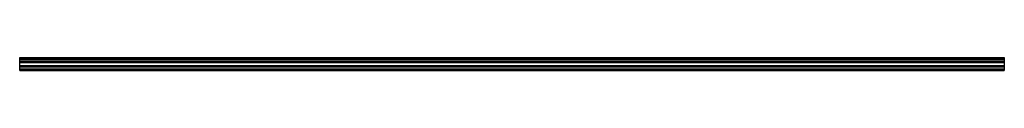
# Model space of a CAD drawing. Header units: millimetres. Extents: x 0 to 2500, y -16 to 17.
import ezdxf

# ---------------------------------------------------------------- set-up
doc = ezdxf.new("R2010")
doc.units = ezdxf.units.MM
doc.header["$LTSCALE"] = 10
doc.linetypes.add('ALLCAD_Strich', pattern=[0.2, 0.15, -0.05])
doc.layers.add('BESCH_KONT_sich_schn_grun_2d', color=10, linetype='Continuous')

msp = doc.modelspace()

# ---------------------------------------------------------------- linework, layer by layer
at = {"layer": 'BESCH_KONT_sich_schn_grun_2d', "linetype": 'ALLCAD_Strich'}
for p, q in [((0, -16.5, -33), (0, 16.5, -33)), ((0, 16.5, -33), (2500, 16.5, -33)), ((0, 14, -33), (2500, 14, -33)), ((0, 12.4, -33), (2500, 12.4, -33)), ((2500, 7, -33), (0, 7, -33)), ((0, 6, -33), (2500, 6, -33)), ((0, 5.5, -33), (0, 5.5, -33)), ((0, 5.5, -33), (0, 5.5, -33)), ((0, 5.5, -33), (0, 5.5, -33)), ((0, 5.5, -33), (0, 5.5, -33)), ((0, 5.5, -33), (0, 5.5, -33)), ((0, 5.5, -33), (0, 5.5, -33)), ((0, 5.5, -33), (0, 5.5, -33)), ((0, 5.5, -33), (0, 5.5, -33)), ((0, 5.5, -33), (0, 5.5, -33)), ((0, 5.5, -33), (2500, 5.5, -33)), ((0, 5.5, -33), (0, 5.5, -33)), ((0, 5.5, -33), (0, 5.5, -33)), ((0, 5.5, -33), (0, 5.5, -33)), ((0, 5.5, -33), (0, 5.5, -33)), ((0, 5.5, -33), (0, 5.5, -33)), ((0, 5.5, -33), (0, 5.5, -33)), ((0, 5.5, -33), (0, 5.5, -33)), ((0, 5.5, -33), (0, 5.5, -33)), ((0, 5.5, -33), (0, 5.5, -33)), ((0, 5.5, -33), (0, 5.5, -33)), ((0, 5.5, -33), (0, 5.5, -33)), ((0, 5.5, -33), (0, 5.5, -33)), ((0, 5.5, -33), (0, 5.5, -33)), ((0, 5.5, -33), (0, 5.5, -33)), ((0, 5.5, -33), (0, 5.5, -33)), ((0, 5.5, -33), (0, 5.5, -33)), ((0, 5.5, -33), (0, 5.5, -33)), ((0, 5.5, -33), (0, 5.5, -33)), ((0, 5.5, -33), (0, 5.5, -33)), ((0, 5.5, -33), (0, 5.5, -33)), ((0, 5.5, -33), (0, 5.5, -33)), ((0, 4.5, -33), (2500, 4.5, -33)), ((0, 4, -33), (2500, 4, -33)), ((2500, 16.5, -33), (2500, -16.5, -33)), ((0, -4, -33), (2500, -4, -33)), ((0, -4.5, -33), (2500, -4.5, -33)), ((0, -5.5, -33), (2500, -5.5, -33)), ((0, -6, -33), (2500, -6, -33)), ((0, -7, -33), (2500, -7, -33)), ((0, -12.4, -33), (2500, -12.4, -33)), ((0, -14, -33), (2500, -14, -33)), ((0, -16.5, -33), (2500, -16.5, -33))]:
    msp.add_line(p, q, dxfattribs=at)

doc.saveas('drawing.dxf')
